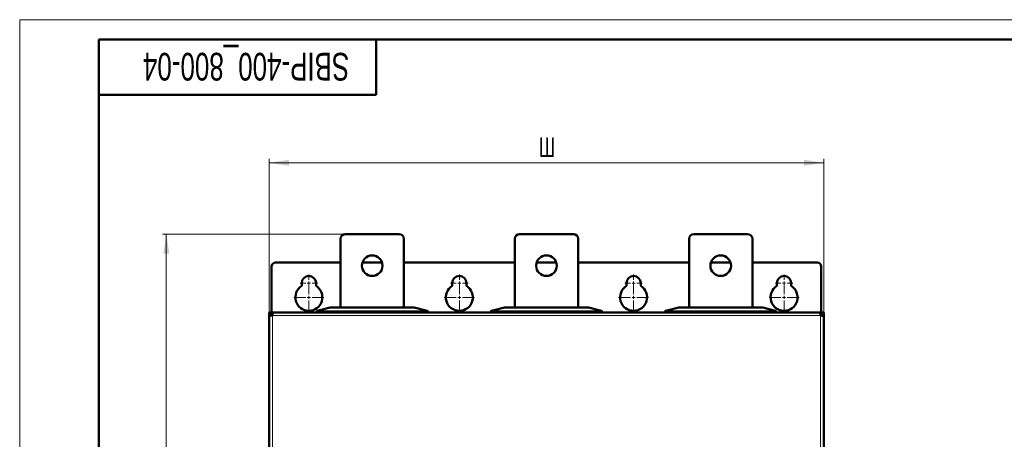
# Model space of a CAD drawing. Header units: millimetres. Extents: x 0 to 594, y 0 to 420.
# Tile 9 of 10: x 0 to 249, y 314 to 420. Entities that reach past the tile are written whole.
import ezdxf

# ---------------------------------------------------------------- set-up
doc = ezdxf.new("R2010")
doc.units = ezdxf.units.MM
doc.layers.add('ОСЕВЫЕ', color=7, linetype='Continuous')
doc.styles.add('SLDTEXTSTYLE0', font='TXT', dxfattribs={"width": 0.7, "bigfont": 'bigfont'})
doc.styles.add('SLDTEXTSTYLE1', font='TXT', dxfattribs={"width": 0.7})
doc.dimstyles.new('SLDDIMSTYLE0', dxfattribs={"dimtxt": 5, "dimasz": 5, "dimexe": 0, "dimexo": 0.0625, "dimgap": 1.25, "dimtad": 2, "dimdec": 1, "dimlfac": 2.5, "dimrnd": 1e-09, "dimzin": 12, "dimdsep": 46, "dimtxsty": 'SLDTEXTSTYLE1', "dimsah": 1, "dimcen": 0.09, "dimadec": 0, "dimazin": 3, "dimtfac": 1, "dimtdec": 3, "dimtofl": 0, "dimtmove": 0, "dimatfit": 3, "dimfxl": 1, "dimfrac": 2, "dimtolj": 1, "dimtzin": 12, "dimarcsym": 0})

# ---------------------------------------------------------------- blocks, each defined once
blk = doc.blocks.new('_D')
at = {"color": 7, "linetype": 'Continuous', "lineweight": 0}
for p, q in [((63.03, 345.16), (63.03, 384.83)), ((63.03, 383.83), (203.03, 383.83)), ((203.03, 345.16), (203.03, 384.83))]:
    blk.add_line(p, q, dxfattribs=at)
at = {"color": 7, "linetype": 'Continuous', "lineweight": 18}
for points in [[(63.03, 383.83), (68.03, 383.06), (68.03, 384.6)], [(203.03, 383.83), (198.03, 384.6), (198.03, 383.06)]]:
    blk.add_solid(points, dxfattribs=at)
at = {"color": 7, "linetype": 'Continuous', "lineweight": 18, "insert": (131.07, 390.27), "char_height": 5, "attachment_point": 1, "style": 'SLDTEXTSTYLE0'}
blk.add_mtext('Ш', dxfattribs=at)
blk = doc.blocks.new('_D_1')
at = {"color": 7, "linetype": 'Continuous', "lineweight": 0}
for p, q in [((82.22, 365.83), (36.03, 365.83)), ((37.03, 365.83), (37.03, 89.03)), ((83.02, 89.03), (36.03, 89.03))]:
    blk.add_line(p, q, dxfattribs=at)
at = {"color": 7, "linetype": 'Continuous', "lineweight": 18}
for points in [[(37.03, 365.83), (36.26, 360.83), (37.8, 360.83)], [(37.03, 89.03), (37.8, 94.03), (36.26, 94.03)]]:
    blk.add_solid(points, dxfattribs=at)
at = {"color": 7, "linetype": 'Continuous', "lineweight": 18, "insert": (30.58, 225.83), "char_height": 5, "attachment_point": 1, "rotation": 90, "style": 'SLDTEXTSTYLE0'}
blk.add_mtext('В', dxfattribs=at)
blk = doc.blocks.new('SW_CENTERMARKSYMBOL_0')
at = {"color": 0, "linetype": 'Continuous', "lineweight": 18}
for p, q in [((-0.8, 0), (-2.2, 0)), ((0, 0), (-0.4, 0)), ((0, 0.8), (0, 2.2)), ((0, 0), (0, 0.4)), ((0, 0), (0, -0.4)), ((0, 0), (0.4, 0)), ((0.8, 0), (2.2, 0)), ((0, -0.8), (0, -2.2))]:
    blk.add_line(p, q, dxfattribs=at)
blk = doc.blocks.new('SW_CENTERMARKSYMBOL_1')
at = {"color": 0, "linetype": 'Continuous', "lineweight": 18}
for p, q in [((0, 0.8), (0, 3.8)), ((-0.8, 0), (-3.8, 0)), ((0, 0), (-0.4, 0)), ((0, 0), (0, 0.4)), ((0, 0), (0, -0.4)), ((0, 0), (0.4, 0)), ((0.8, 0), (3.8, 0)), ((0, -0.8), (0, -3.8))]:
    blk.add_line(p, q, dxfattribs=at)
blk = doc.blocks.new('SW_CENTERMARKSYMBOL_2')
at = {"color": 0, "linetype": 'Continuous', "lineweight": 18}
for p, q in [((-0.8, 0), (-2.2, 0)), ((0, 0), (-0.4, 0)), ((0, 0.8), (0, 2.2)), ((0, 0), (0, 0.4)), ((0, 0), (0, -0.4)), ((0, 0), (0.4, 0)), ((0.8, 0), (2.2, 0)), ((0, -0.8), (0, -2.2))]:
    blk.add_line(p, q, dxfattribs=at)
blk = doc.blocks.new('SW_CENTERMARKSYMBOL_3')
at = {"color": 0, "linetype": 'Continuous', "lineweight": 18}
for p, q in [((0, 0.8), (0, 3.8)), ((-0.8, 0), (-3.8, 0)), ((0, 0), (-0.4, 0)), ((0, 0), (0, 0.4)), ((0, 0), (0, -0.4)), ((0, 0), (0.4, 0)), ((0.8, 0), (3.8, 0)), ((0, -0.8), (0, -3.8))]:
    blk.add_line(p, q, dxfattribs=at)
blk = doc.blocks.new('SW_CENTERMARKSYMBOL_4')
at = {"color": 0, "linetype": 'Continuous', "lineweight": 18}
for p, q in [((-0.8, 0), (-2.2, 0)), ((0, 0), (-0.4, 0)), ((0, 0.8), (0, 2.2)), ((0, 0), (0, 0.4)), ((0, 0), (0, -0.4)), ((0, 0), (0.4, 0)), ((0.8, 0), (2.2, 0)), ((0, -0.8), (0, -2.2))]:
    blk.add_line(p, q, dxfattribs=at)
blk = doc.blocks.new('SW_CENTERMARKSYMBOL_5')
at = {"color": 0, "linetype": 'Continuous', "lineweight": 18}
for p, q in [((0, 0.8), (0, 3.8)), ((-0.8, 0), (-3.8, 0)), ((0, 0), (-0.4, 0)), ((0, 0), (0, 0.4)), ((0, 0), (0, -0.4)), ((0, 0), (0.4, 0)), ((0.8, 0), (3.8, 0)), ((0, -0.8), (0, -3.8))]:
    blk.add_line(p, q, dxfattribs=at)
blk = doc.blocks.new('SW_CENTERMARKSYMBOL_6')
at = {"color": 0, "linetype": 'Continuous', "lineweight": 18}
for p, q in [((-0.8, 0), (-2.2, 0)), ((0, 0), (-0.4, 0)), ((0, 0.8), (0, 2.2)), ((0, 0), (0, 0.4)), ((0, 0), (0, -0.4)), ((0, 0), (0.4, 0)), ((0.8, 0), (2.2, 0)), ((0, -0.8), (0, -2.2))]:
    blk.add_line(p, q, dxfattribs=at)
blk = doc.blocks.new('SW_CENTERMARKSYMBOL_7')
at = {"color": 0, "linetype": 'Continuous', "lineweight": 18}
for p, q in [((0, 0.8), (0, 3.8)), ((-0.8, 0), (-3.8, 0)), ((0, 0), (-0.4, 0)), ((0, 0), (0, 0.4)), ((0, 0), (0, -0.4)), ((0, 0), (0.4, 0)), ((0.8, 0), (3.8, 0)), ((0, -0.8), (0, -3.8))]:
    blk.add_line(p, q, dxfattribs=at)

msp = doc.modelspace()

# ---------------------------------------------------------------- linework, layer by layer
at = {"color": 7, "linetype": 'Continuous', "lineweight": 50}
for p, q in [((589, 415), (20, 415)), ((20, 415), (20, 5)), ((90, 401), (90, 415)), ((20, 401), (90, 401)), ((82.226, 365.829), (95.826, 365.829)), ((126.226, 365.829), (139.826, 365.829)), ((170.226, 365.829), (183.826, 365.829)), ((81.026, 347.229), (81.026, 364.629)), ((97.026, 364.629), (97.026, 347.229)), ((125.026, 347.229), (125.026, 364.629)), ((141.026, 364.629), (141.026, 347.229)), ((169.026, 347.229), (169.026, 364.629)), ((185.026, 364.629), (185.026, 347.229)), ((81.026, 358.629), (64.626, 358.629)), ((91.5, 358.629), (86.552, 358.629)), ((125.026, 358.629), (97.026, 358.629)), ((135.5, 358.629), (130.552, 358.629)), ((169.026, 358.629), (141.026, 358.629)), ((179.5, 358.629), (174.552, 358.629)), ((201.426, 358.629), (185.026, 358.629)), ((63.626, 357.629), (63.626, 346.029)), ((202.426, 346.029), (202.426, 357.629)), ((71.226, 352.713), (71.226, 353.429)), ((74.826, 353.429), (74.826, 352.713)), ((109.226, 352.713), (109.226, 353.429)), ((112.826, 353.429), (112.826, 352.713)), ((153.226, 352.713), (153.226, 353.429)), ((156.826, 353.429), (156.826, 352.713)), ((191.226, 352.713), (191.226, 353.429)), ((194.826, 353.429), (194.826, 352.713)), ((63.026, 346.029), (63.026, 345.146)), ((63.026, 346.029), (63.626, 346.029)), ((63.909, 346.029), (63.626, 346.029)), ((63.626, 345.215), (63.626, 346.029)), ((202.143, 346.029), (63.909, 346.029)), ((75.026, 346.381), (75.026, 346.029)), ((78.419, 347.227), (75.16, 346.46)), ((99.619, 347.229), (78.433, 347.229)), ((87.537, 346.029), (87.537, 346.069)), ((87.676, 346.069), (87.537, 346.069)), ((87.676, 346.029), (87.676, 346.069)), ((87.759, 346.029), (87.759, 346.069)), ((90.204, 346.069), (88.877, 346.069)), ((90.204, 346.029), (90.204, 346.069)), ((102.892, 346.46), (99.633, 347.227)), ((103.026, 346.029), (103.026, 346.381)), ((119.026, 346.381), (119.026, 346.029)), ((122.419, 347.227), (119.16, 346.46)), ((143.619, 347.229), (122.433, 347.229)), ((131.815, 346.029), (131.815, 346.069)), ((131.926, 346.029), (131.926, 346.069)), ((132.009, 346.069), (131.926, 346.069)), ((132.009, 346.029), (132.009, 346.069)), ((132.247, 346.029), (132.247, 346.069)), ((133.008, 346.029), (133.008, 346.069)), ((134.148, 346.029), (134.148, 346.069)), ((134.204, 346.029), (134.204, 346.069)), ((146.892, 346.46), (143.633, 347.227)), ((147.026, 346.029), (147.026, 346.381)), ((163.026, 346.381), (163.026, 346.029)), ((166.419, 347.227), (163.16, 346.46)), ((187.619, 347.229), (166.433, 347.229)), ((175.648, 346.029), (175.648, 346.069)), ((175.835, 346.069), (175.648, 346.069)), ((175.835, 346.029), (175.835, 346.069)), ((178.049, 346.069), (175.835, 346.069)), ((178.049, 346.029), (178.049, 346.069)), ((178.259, 346.069), (178.049, 346.069)), ((178.259, 346.029), (178.259, 346.069)), ((190.892, 346.46), (187.633, 347.227)), ((191.026, 346.029), (191.026, 346.381)), ((202.426, 346.029), (202.143, 346.029)), ((202.426, 346.029), (202.426, 345.215)), ((203.026, 346.029), (202.426, 346.029)), ((203.026, 345.146), (203.026, 346.029)), ((63.026, 345.146), (63.026, 109.712)), ((63.626, 345.429), (63.631, 345.429)), ((63.626, 345.215), (63.626, 345.349)), ((202.421, 345.429), (202.426, 345.429)), ((202.426, 345.349), (202.426, 345.215)), ((203.026, 109.712), (203.026, 345.146))]:
    msp.add_line(p, q, dxfattribs=at)
at = {"color": 9, "linetype": 'Continuous', "lineweight": 18}
for p, q in [((75.174, 346.461), (78.433, 347.228)), ((102.626, 346.438), (75.426, 346.438)), ((75.426, 346.38), (75.426, 346.438)), ((75.426, 346.029), (75.426, 346.38)), ((75.426, 346.38), (102.626, 346.38)), ((78.433, 347.229), (78.433, 347.228)), ((78.433, 347.228), (99.619, 347.228)), ((88.877, 346.069), (88.877, 346.029)), ((99.619, 347.228), (99.619, 347.229)), ((99.619, 347.228), (102.878, 346.461)), ((102.626, 346.438), (102.626, 346.38)), ((102.626, 346.38), (102.626, 346.029)), ((119.174, 346.461), (122.433, 347.228)), ((146.626, 346.438), (119.426, 346.438)), ((119.426, 346.38), (119.426, 346.438)), ((119.426, 346.38), (146.626, 346.38)), ((119.426, 346.029), (119.426, 346.38)), ((122.433, 347.229), (122.433, 347.228)), ((122.433, 347.228), (143.619, 347.228)), ((143.619, 347.228), (143.619, 347.229)), ((143.619, 347.228), (146.878, 346.461)), ((146.626, 346.438), (146.626, 346.38)), ((146.626, 346.38), (146.626, 346.029)), ((163.174, 346.461), (166.433, 347.228)), ((190.626, 346.438), (163.426, 346.438)), ((163.426, 346.38), (163.426, 346.438)), ((163.426, 346.029), (163.426, 346.38)), ((163.426, 346.38), (190.626, 346.38)), ((166.433, 347.229), (166.433, 347.228)), ((166.433, 347.228), (187.619, 347.228)), ((187.619, 347.228), (187.619, 347.229)), ((187.619, 347.228), (190.878, 346.461)), ((190.626, 346.438), (190.626, 346.38)), ((190.626, 346.38), (190.626, 346.029)), ((202.226, 345.229), (63.826, 345.229)), ((63.826, 345.229), (63.826, 109.629)), ((202.226, 109.629), (202.226, 345.229))]:
    msp.add_line(p, q, dxfattribs=at)
at = {"color": 7, "linetype": 'Continuous', "lineweight": 50, "flags": 128}
for points in [[(75.026, 346.381), (75.027, 346.391), (75.028, 346.394)], [(103.026, 346.381), (103.025, 346.391), (103.025, 346.394)], [(119.026, 346.381), (119.027, 346.391), (119.028, 346.394)], [(147.026, 346.381), (147.025, 346.391), (147.025, 346.394)], [(163.026, 346.381), (163.027, 346.391), (163.028, 346.394)], [(191.026, 346.381), (191.025, 346.391), (191.025, 346.394)]]:
    msp.add_lwpolyline(points, dxfattribs=at)
at = {"color": 7, "linetype": 'Continuous', "lineweight": 50}
for centre in [(89.026, 357.829), (133.026, 357.829), (177.026, 357.829)]:
    msp.add_circle(centre, 2.6, dxfattribs=at)
for centre, radius, start, end in [((82.226, 364.629), 1.2, 90, 180), ((95.826, 364.629), 1.2, 0, 90), ((126.226, 364.629), 1.2, 90, 180), ((139.826, 364.629), 1.2, 0, 90), ((170.226, 364.629), 1.2, 90, 180), ((183.826, 364.629), 1.2, 0, 90), ((64.626, 357.629), 1, 90, 180), ((201.426, 357.629), 1, 0, 90), ((73.026, 353.429), 1.8, 0, 180), ((111.026, 353.429), 1.8, 0, 180), ((155.026, 353.429), 1.8, 360, 180), ((193.026, 353.429), 1.8, 360, 180), ((73.026, 349.829), 3.4, 121.96572, 58.03428), ((111.026, 349.829), 3.4, 121.96572, 58.03428), ((155.026, 349.829), 3.4, 121.96572, 58.03428), ((193.026, 349.829), 3.4, 121.96572, 58.03428), ((64.306, 345.349), 0.68, 129.76549, 180), ((75.086, 346.381), 0.06, 103.24052, 131.47514), ((78.433, 347.169), 0.06, 90, 103.24052), ((99.619, 347.169), 0.06, 76.75948, 90), ((102.966, 346.381), 0.06, 48.52486, 76.75948), ((119.086, 346.381), 0.06, 103.24052, 131.47514), ((122.433, 347.169), 0.06, 90, 103.24052), ((143.619, 347.169), 0.06, 76.75948, 90), ((146.966, 346.381), 0.06, 48.52486, 76.75948), ((163.086, 346.381), 0.06, 103.24052, 131.47514), ((166.433, 347.169), 0.06, 90, 103.24052), ((187.619, 347.169), 0.06, 76.75948, 90), ((190.966, 346.381), 0.06, 48.52486, 76.75948), ((201.746, 345.349), 0.68, 0, 50.03847)]:
    msp.add_arc(centre, radius, start, end, dxfattribs=at)
at = {"color": 9, "linetype": 'Continuous', "lineweight": 18}
for centre, start, end in [((75.168, 346.426), 80.4945, 103.08834), ((78.427, 347.193), 80.4945, 103.08834), ((99.625, 347.193), 76.91166, 99.5055), ((102.884, 346.426), 76.91166, 99.5055), ((119.168, 346.426), 80.4945, 103.08834), ((122.427, 347.193), 80.4945, 103.08834), ((143.625, 347.193), 76.91166, 99.5055), ((146.884, 346.426), 76.91166, 99.5055), ((163.168, 346.426), 80.4945, 103.08834), ((166.427, 347.193), 80.4945, 103.08834), ((187.625, 347.193), 76.91166, 99.5055), ((190.884, 346.426), 76.91166, 99.5055)]:
    msp.add_arc(centre, 0.0351, start, end, dxfattribs=at)
at = {"color": 7, "linetype": 'Continuous', "lineweight": 50}
for points in [[(63.909, 346.029), (63.902, 346.017), (63.888, 345.993), (63.868, 345.808), (63.847, 345.543), (63.833, 345.334), (63.826, 345.229)], [(202.226, 345.229), (202.219, 345.334), (202.205, 345.543), (202.185, 345.808), (202.164, 345.993), (202.15, 346.017), (202.143, 346.029)], [(63.826, 345.229), (63.721, 345.222), (63.512, 345.208), (63.247, 345.187), (63.062, 345.167), (63.038, 345.153), (63.026, 345.146)], [(203.026, 345.146), (203.014, 345.153), (202.99, 345.167), (202.805, 345.187), (202.541, 345.208), (202.331, 345.222), (202.226, 345.229)]]:
    msp.add_open_spline(points, degree=3, dxfattribs=at)
at = {"color": 9, "linetype": 'Continuous', "lineweight": 18}
for points, knots in [([(75.13, 346.402), (75.099, 346.396), (75.04, 346.384), (75.031, 346.382), (75.026, 346.381)], [0, 0, 0, 0, 0.5129599, 1, 1, 1, 1]), ([(75.174, 346.461), (75.171, 346.46), (75.164, 346.458), (75.154, 346.452), (75.143, 346.44), (75.133, 346.423), (75.131, 346.408), (75.13, 346.402)], [0, 0, 0, 0, 0.1599166, 0.2968601, 0.5007262, 0.7681984, 1, 1, 1, 1]), ([(75.426, 346.38), (75.4, 346.38), (75.346, 346.38), (75.267, 346.385), (75.192, 346.392), (75.15, 346.398), (75.13, 346.402)], [0, 0, 0, 0, 0.2376854, 0.4834146, 0.7374427, 1, 1, 1, 1]), ([(75.426, 346.438), (75.402, 346.439), (75.355, 346.439), (75.287, 346.444), (75.225, 346.451), (75.191, 346.457), (75.174, 346.461)], [0, 0, 0, 0, 0.2483064, 0.4985086, 0.7480251, 1, 1, 1, 1]), ([(102.878, 346.461), (102.861, 346.457), (102.828, 346.451), (102.765, 346.444), (102.697, 346.439), (102.65, 346.439), (102.626, 346.438)], [0, 0, 0, 0, 0.25045867, 0.50142376, 0.75019467, 1, 1, 1, 1]), ([(102.923, 346.402), (102.902, 346.398), (102.861, 346.392), (102.785, 346.385), (102.707, 346.38), (102.653, 346.38), (102.626, 346.38)], [0, 0, 0, 0, 0.2625573, 0.5165854, 0.7623146, 1, 1, 1, 1]), ([(102.892, 346.46), (102.897, 346.458), (102.907, 346.454), (102.917, 346.44), (102.923, 346.422), (102.923, 346.409), (102.923, 346.402)], [0, 0, 0, 0, 0.2789206, 0.4999496, 0.7576925, 1, 1, 1, 1]), ([(103.026, 346.381), (103.022, 346.382), (103.012, 346.384), (102.953, 346.396), (102.923, 346.402)], [0, 0, 0, 0, 0.4870401, 1, 1, 1, 1]), ([(119.13, 346.402), (119.099, 346.396), (119.04, 346.384), (119.031, 346.382), (119.026, 346.381)], [0, 0, 0, 0, 0.5129599, 1, 1, 1, 1]), ([(119.174, 346.461), (119.171, 346.46), (119.164, 346.458), (119.154, 346.452), (119.143, 346.44), (119.133, 346.423), (119.131, 346.408), (119.13, 346.402)], [0, 0, 0, 0, 0.1599166, 0.2968601, 0.5007262, 0.7681984, 1, 1, 1, 1]), ([(119.426, 346.38), (119.4, 346.38), (119.346, 346.38), (119.267, 346.385), (119.192, 346.392), (119.15, 346.398), (119.13, 346.402)], [0, 0, 0, 0, 0.2376854, 0.4834146, 0.7374427, 1, 1, 1, 1]), ([(119.426, 346.438), (119.402, 346.439), (119.355, 346.439), (119.287, 346.444), (119.225, 346.451), (119.191, 346.457), (119.174, 346.461)], [0, 0, 0, 0, 0.2483064, 0.4985086, 0.7480251, 1, 1, 1, 1]), ([(146.878, 346.461), (146.861, 346.457), (146.828, 346.451), (146.765, 346.444), (146.697, 346.439), (146.65, 346.439), (146.626, 346.438)], [0, 0, 0, 0, 0.2504587, 0.5014238, 0.7501947, 1, 1, 1, 1]), ([(146.923, 346.402), (146.902, 346.398), (146.861, 346.392), (146.785, 346.385), (146.707, 346.38), (146.653, 346.38), (146.626, 346.38)], [0, 0, 0, 0, 0.2625573, 0.5165854, 0.7623146, 1, 1, 1, 1]), ([(146.892, 346.46), (146.897, 346.458), (146.907, 346.454), (146.917, 346.44), (146.923, 346.422), (146.923, 346.409), (146.923, 346.402)], [0, 0, 0, 0, 0.2789206, 0.4999496, 0.7576925, 1, 1, 1, 1]), ([(147.026, 346.381), (147.022, 346.382), (147.012, 346.384), (146.953, 346.396), (146.923, 346.402)], [0, 0, 0, 0, 0.4870401, 1, 1, 1, 1]), ([(163.13, 346.402), (163.099, 346.396), (163.04, 346.384), (163.031, 346.382), (163.026, 346.381)], [0, 0, 0, 0, 0.5129599, 1, 1, 1, 1]), ([(163.174, 346.461), (163.171, 346.46), (163.164, 346.458), (163.154, 346.452), (163.143, 346.44), (163.133, 346.423), (163.131, 346.408), (163.13, 346.402)], [0, 0, 0, 0, 0.1599166, 0.2968601, 0.5007262, 0.7681984, 1, 1, 1, 1]), ([(163.426, 346.38), (163.4, 346.38), (163.346, 346.38), (163.267, 346.385), (163.192, 346.392), (163.15, 346.398), (163.13, 346.402)], [0, 0, 0, 0, 0.2376854, 0.4834146, 0.7374427, 1, 1, 1, 1]), ([(163.426, 346.438), (163.402, 346.439), (163.355, 346.439), (163.287, 346.444), (163.225, 346.451), (163.191, 346.457), (163.174, 346.461)], [0, 0, 0, 0, 0.2483064, 0.4985086, 0.7480251, 1, 1, 1, 1]), ([(190.878, 346.461), (190.861, 346.457), (190.828, 346.451), (190.765, 346.444), (190.697, 346.439), (190.65, 346.439), (190.626, 346.438)], [0, 0, 0, 0, 0.2504587, 0.5014238, 0.7501947, 1, 1, 1, 1]), ([(190.923, 346.402), (190.902, 346.398), (190.861, 346.392), (190.785, 346.385), (190.707, 346.38), (190.653, 346.38), (190.626, 346.38)], [0, 0, 0, 0, 0.2625573, 0.5165854, 0.7623146, 1, 1, 1, 1]), ([(190.892, 346.46), (190.897, 346.458), (190.907, 346.454), (190.917, 346.44), (190.923, 346.422), (190.923, 346.409), (190.923, 346.402)], [0, 0, 0, 0, 0.2789206, 0.4999496, 0.7576925, 1, 1, 1, 1]), ([(191.026, 346.381), (191.022, 346.382), (191.012, 346.384), (190.953, 346.396), (190.923, 346.402)], [0, 0, 0, 0, 0.4870401, 1, 1, 1, 1])]:
    msp.add_open_spline(points, degree=3, knots=knots, dxfattribs=at)
at = {"color": 7, "linetype": 'Continuous', "lineweight": 50}
for points, knots in [([(75.054, 346.432), (75.05, 346.429), (75.042, 346.423), (75.033, 346.41), (75.028, 346.396), (75.028, 346.386), (75.028, 346.382)], [0, 0, 0, 0, 0.25008431, 0.50439399, 0.75631326, 1, 1, 1, 1]), ([(75.16, 346.46), (75.135, 346.454), (75.085, 346.442), (75.076, 346.441), (75.072, 346.44)], [0, 0, 0, 0, 0.5016563, 1, 1, 1, 1]), ([(75.13, 346.402), (75.129, 346.409), (75.129, 346.422), (75.135, 346.44), (75.145, 346.454), (75.155, 346.458), (75.16, 346.46)], [0, 0, 0, 0, 0.2423312, 0.5000503, 0.721113, 1, 1, 1, 1]), ([(87.759, 346.069), (87.751, 346.069), (87.725, 346.069), (87.696, 346.069), (87.676, 346.069)], [0, 0, 0, 0, 0.3313234, 1, 1, 1, 1]), ([(102.923, 346.402), (102.921, 346.408), (102.919, 346.423), (102.909, 346.44), (102.898, 346.452), (102.888, 346.458), (102.882, 346.46), (102.878, 346.461)], [0, 0, 0, 0, 0.231821, 0.4992739, 0.7031761, 0.840111, 1, 1, 1, 1]), ([(102.98, 346.44), (102.976, 346.441), (102.968, 346.442), (102.917, 346.454), (102.892, 346.46)], [0, 0, 0, 0, 0.4983437, 1, 1, 1, 1]), ([(103.024, 346.382), (103.024, 346.386), (103.024, 346.396), (103.019, 346.41), (103.01, 346.423), (103.002, 346.429), (102.998, 346.432)], [0, 0, 0, 0, 0.2436867, 0.495606, 0.7499157, 1, 1, 1, 1]), ([(119.054, 346.432), (119.05, 346.429), (119.042, 346.423), (119.033, 346.41), (119.028, 346.396), (119.028, 346.386), (119.028, 346.382)], [0, 0, 0, 0, 0.2500843, 0.504394, 0.7563133, 1, 1, 1, 1]), ([(119.16, 346.46), (119.135, 346.454), (119.085, 346.442), (119.076, 346.441), (119.072, 346.44)], [0, 0, 0, 0, 0.5016563, 1, 1, 1, 1]), ([(119.13, 346.402), (119.129, 346.409), (119.129, 346.422), (119.135, 346.44), (119.145, 346.454), (119.155, 346.458), (119.16, 346.46)], [0, 0, 0, 0, 0.2423312, 0.5000503, 0.721113, 1, 1, 1, 1]), ([(132.247, 346.069), (132.22, 346.069), (132.166, 346.069), (132.094, 346.069), (132.043, 346.069), (132.02, 346.069), (132.009, 346.069)], [0, 0, 0, 0, 0.26084671, 0.52523651, 0.77529963, 1, 1, 1, 1]), ([(146.923, 346.402), (146.921, 346.408), (146.919, 346.423), (146.909, 346.44), (146.898, 346.452), (146.888, 346.458), (146.882, 346.46), (146.878, 346.461)], [0, 0, 0, 0, 0.231821, 0.4992739, 0.7031761, 0.840111, 1, 1, 1, 1]), ([(146.98, 346.44), (146.976, 346.441), (146.968, 346.442), (146.917, 346.454), (146.892, 346.46)], [0, 0, 0, 0, 0.4983437, 1, 1, 1, 1]), ([(147.024, 346.382), (147.024, 346.386), (147.024, 346.396), (147.019, 346.41), (147.01, 346.423), (147.002, 346.429), (146.998, 346.432)], [0, 0, 0, 0, 0.2436867, 0.495606, 0.7499157, 1, 1, 1, 1]), ([(163.054, 346.432), (163.05, 346.429), (163.042, 346.423), (163.033, 346.41), (163.028, 346.396), (163.028, 346.386), (163.028, 346.382)], [0, 0, 0, 0, 0.2500843, 0.504394, 0.7563133, 1, 1, 1, 1]), ([(163.16, 346.46), (163.135, 346.454), (163.085, 346.442), (163.076, 346.441), (163.072, 346.44)], [0, 0, 0, 0, 0.5016563, 1, 1, 1, 1]), ([(163.13, 346.402), (163.129, 346.409), (163.129, 346.422), (163.135, 346.44), (163.145, 346.454), (163.155, 346.458), (163.16, 346.46)], [0, 0, 0, 0, 0.2423312, 0.5000503, 0.721113, 1, 1, 1, 1]), ([(190.923, 346.402), (190.921, 346.408), (190.919, 346.423), (190.909, 346.44), (190.898, 346.452), (190.888, 346.458), (190.882, 346.46), (190.878, 346.461)], [0, 0, 0, 0, 0.231821, 0.4992739, 0.7031761, 0.840111, 1, 1, 1, 1]), ([(190.98, 346.44), (190.976, 346.441), (190.968, 346.442), (190.917, 346.454), (190.892, 346.46)], [0, 0, 0, 0, 0.4983437, 1, 1, 1, 1]), ([(191.024, 346.382), (191.024, 346.386), (191.024, 346.396), (191.019, 346.41), (191.01, 346.423), (191.002, 346.429), (190.998, 346.432)], [0, 0, 0, 0, 0.2436867, 0.495606, 0.7499157, 1, 1, 1, 1])]:
    msp.add_open_spline(points, degree=3, knots=knots, dxfattribs=at)
at = {"layer": 'ОСЕВЫЕ', "lineweight": 18}
for q in [(594, 420), (0, 0)]:
    msp.add_line((0, 420), q, dxfattribs=at)

# ---------------------------------------------------------------- block references
at = {"color": 7, "linetype": 'Continuous', "lineweight": 0}
for name, p in [('SW_CENTERMARKSYMBOL_0', (73.026, 353.429)), ('SW_CENTERMARKSYMBOL_2', (111.026, 353.429)), ('SW_CENTERMARKSYMBOL_4', (155.026, 353.429)), ('SW_CENTERMARKSYMBOL_6', (193.026, 353.429)), ('SW_CENTERMARKSYMBOL_1', (73.026, 349.829)), ('SW_CENTERMARKSYMBOL_3', (111.026, 349.829)), ('SW_CENTERMARKSYMBOL_5', (155.026, 349.829)), ('SW_CENTERMARKSYMBOL_7', (193.026, 349.829))]:
    msp.add_blockref(name, p, dxfattribs=at)

# ---------------------------------------------------------------- texts
at = {"color": 7, "linetype": 'Continuous', "lineweight": 0, "insert": (57.174, 404.624), "char_height": 7, "attachment_point": 2, "rotation": 180, "style": 'SLDTEXTSTYLE1'}
msp.add_mtext('SBIP-400_800-04', dxfattribs=at)

# ---------------------------------------------------------------- dimensions: what is measured, and where the dimension line sits
at = {"color": 7, "linetype": 'Continuous', "lineweight": 18}
dim = msp.add_linear_dim(base=(203.026, 383.829), p1=(63.026, 345.146), p2=(203.026, 345.146), text='Ш', dimstyle='SLDDIMSTYLE0', dxfattribs=at)
dim.commit()
dim.dimension.update_dxf_attribs({"geometry": '_D', "text_midpoint": (133.026, 383.829), "dimtype": 160})
dim = msp.add_linear_dim(base=(37.026, 89.029), p1=(82.226, 365.829), p2=(83.026, 89.029), angle=90, text='В', dimstyle='SLDDIMSTYLE0', dxfattribs=at)
dim.commit()
dim.dimension.update_dxf_attribs({"geometry": '_D_1', "text_midpoint": (37.026, 227.429), "dimtype": 160})

doc.saveas('drawing.dxf')
